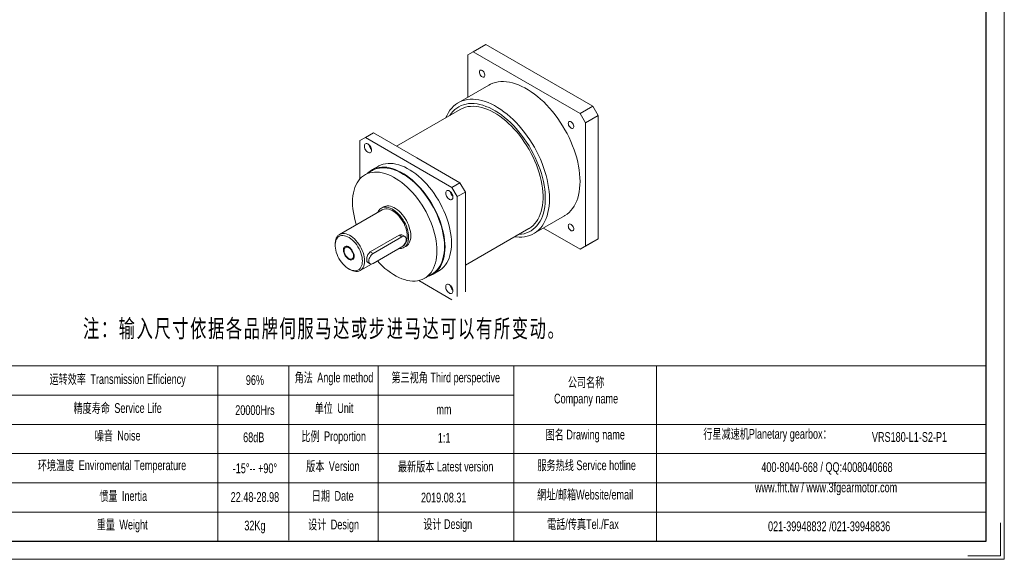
# Model space of a CAD drawing. Header units: millimetres. Extents: x 9978 to 11438, y 415 to 1448.
# Tile 2 of 3: x 10500 to 11438, y 415 to 929. Entities that reach past the tile are written whole.
import ezdxf

# ---------------------------------------------------------------- set-up
doc = ezdxf.new("R2010")
doc.units = ezdxf.units.MM
doc.layers.get('0').update_dxf_attribs({"lineweight": 0})
doc.layers.add('SLD-0', color=7, linetype='Continuous', lineweight=18)
doc.layers.add('图框_外框线', color=7, linetype='Continuous', lineweight=18)
doc.styles.add('标准', font='arial.ttf', dxfattribs={"width": 0.667})

msp = doc.modelspace()

# ---------------------------------------------------------------- linework, layer by layer
at = {"color": 7, "linetype": 'Continuous', "lineweight": 15}
for p, q in [((10944.31, 905.92), (10932.09, 898.87)), ((10944.31, 905.92), (11046.13, 847.14)), ((10932.09, 898.87), (10927, 895.93)), ((10927, 855.61), (10927, 895.93)), ((10932.09, 898.87), (11033.91, 840.08)), ((10947, 867.16), (10917.93, 850.37)), ((10919.7, 843.91), (10859.19, 808.98)), ((11033.91, 840.08), (11046.13, 847.14)), ((11046.13, 847.14), (11051.22, 838.32)), ((11039, 831.27), (11033.91, 840.08)), ((11051.22, 838.32), (11039, 831.27)), ((11051.22, 838.32), (11051.22, 720.74)), ((11039, 831.27), (11039, 713.68)), ((10829.5, 817.3), (10824.41, 814.36)), ((10837.14, 821.71), (10829.5, 817.3)), ((10829.5, 817.3), (10911.98, 769.69)), ((10837.14, 821.71), (10878.38, 797.91)), ((10824.41, 777.86), (10824.41, 814.36)), ((10878.38, 797.91), (10919.62, 774.1)), ((10841.94, 789.88), (10835.83, 786.36)), ((10836.19, 785.73), (10829.07, 781.62)), ((10911.98, 769.69), (10919.62, 774.1)), ((10917.07, 760.87), (10911.98, 769.69)), ((10919.62, 774.1), (10924.71, 765.28)), ((10924.71, 765.28), (10917.07, 760.87)), ((10917.07, 760.87), (10917.07, 665.63)), ((10924.71, 765.28), (10924.71, 717.66)), ((10846.7, 751.06), (10844.67, 749.89)), ((10845.57, 748.33), (10804.84, 724.82)), ((10989.92, 725.66), (11019, 742.45)), ((10861.73, 724.04), (10834.24, 708.17)), ((10864.38, 722.51), (10836.88, 706.64)), ((10864.38, 722.51), (10861.73, 724.04)), ((10867.26, 722.8), (10864.92, 724.14)), ((10924.71, 695.5), (10985.21, 730.43)), ((11033.91, 710.74), (10998.99, 730.9)), ((10800.74, 715.75), (10800.74, 714.58)), ((10836.88, 697.23), (10864.38, 713.11)), ((10866.27, 712.47), (10868.3, 713.65)), ((10924.71, 717.66), (10924.71, 670.04)), ((11046.13, 717.8), (11033.91, 710.74)), ((11033.91, 710.74), (11039, 713.68)), ((11039, 713.68), (11051.22, 720.74)), ((11051.22, 720.74), (11046.13, 717.8)), ((10836.88, 706.64), (10834.24, 708.17)), ((10824.64, 690.52), (10835.33, 696.69)), ((10831.67, 698.3), (10834, 696.95)), ((10813.72, 692.09), (10814.74, 691.5)), ((10885.94, 683.1), (10893.07, 687.21)), ((10893.43, 686.59), (10899.54, 690.11)), ((10911.98, 662.69), (10880.36, 680.95))]:
    msp.add_line(p, q, dxfattribs=at)
for points in [[(10938.1, 879.57), (10938.2, 880.32), (10938.48, 880.91), (10938.93, 881.29), (10939.51, 881.42), (10940.17, 881.31), (10940.88, 880.96), (10941.57, 880.39), (10942.2, 879.66), (10942.72, 878.8), (10943.08, 877.89), (10943.27, 876.99), (10943.27, 876.18), (10943.08, 875.5), (10942.72, 875.02), (10942.2, 874.76), (10941.57, 874.74), (10940.88, 874.98), (10940.17, 875.44), (10939.51, 876.1), (10938.93, 876.9), (10938.48, 877.79), (10938.2, 878.71), (10938.1, 879.57)], [(10947, 867.16), (10948.64, 868.02), (10950.92, 868.98), (10953.32, 869.71), (10955.82, 870.21), (10958.42, 870.48), (10961.11, 870.52), (10963.87, 870.33), (10966.7, 869.91), (10969.58, 869.26), (10972.51, 868.39), (10975.48, 867.29), (10978.48, 865.97), (10981.49, 864.44), (10984.51, 862.7), (10987.52, 860.75), (10990.52, 858.61), (10993.49, 856.28), (10996.42, 853.77), (10999.31, 851.09), (11002.14, 848.24), (11004.9, 845.24), (11007.58, 842.1), (11010.18, 838.83), (11012.68, 835.44), (11015.08, 831.94), (11017.37, 828.34), (11019.53, 824.67), (11021.57, 820.92), (11023.47, 817.12), (11025.23, 813.27), (11026.84, 809.4), (11028.3, 805.5), (11029.59, 801.61), (11030.73, 797.72), (11031.69, 793.87), (11032.49, 790.05), (11033.11, 786.28), (11033.56, 782.57), (11033.82, 778.95), (11033.91, 775.41), (11033.82, 771.98), (11033.56, 768.67), (11033.11, 765.48), (11032.49, 762.43), (11031.69, 759.53), (11030.73, 756.78), (11029.59, 754.21), (11028.3, 751.81), (11026.84, 749.6), (11025.23, 747.58), (11023.47, 745.77), (11021.57, 744.16), (11019.53, 742.77), (11019, 742.45)], [(10906.24, 836.15), (10907.33, 838.62), (10908.63, 841.01), (10910.09, 843.22), (10911.7, 845.24), (10913.46, 847.05), (10915.36, 848.66), (10917.39, 850.06), (10919.56, 851.24), (10921.84, 852.19), (10924.24, 852.92), (10926.75, 853.42), (10929.34, 853.69), (10932.03, 853.74), (10934.79, 853.55), (10937.62, 853.13), (10940.5, 852.48), (10943.44, 851.6), (10946.41, 850.5), (10949.4, 849.19), (10952.42, 847.66), (10955.43, 845.91), (10958.44, 843.97), (10961.44, 841.83), (10964.41, 839.5), (10967.34, 836.98), (10970.23, 834.3), (10973.06, 831.45), (10975.82, 828.46), (10978.5, 825.31), (10981.1, 822.04), (10983.6, 818.65), (10986, 815.15), (10988.29, 811.56), (10990.45, 807.88), (10992.49, 804.14), (10994.39, 800.33), (10996.15, 796.49), (10997.76, 792.61), (10999.22, 788.72), (11000.52, 784.82), (11001.65, 780.94), (11002.62, 777.08), (11003.41, 773.26), (11004.03, 769.49), (11004.48, 765.79), (11004.75, 762.16), (11004.84, 758.63), (11004.75, 755.2), (11004.48, 751.88), (11004.03, 748.69), (11003.41, 745.64), (11002.62, 742.74), (11001.65, 740), (11000.52, 737.42), (10999.22, 735.03), (10997.76, 732.82), (10996.15, 730.8), (10994.39, 728.98), (10992.49, 727.38), (10990.45, 725.98), (10988.29, 724.8), (10986, 723.85), (10983.6, 723.12), (10981.1, 722.62), (10978.5, 722.34), (10975.82, 722.3), (10973.06, 722.49), (10971.75, 722.66)], [(10975.39, 724.76), (10975.78, 724.78), (10978.32, 725.05), (10980.76, 725.54), (10983.1, 726.27), (10985.33, 727.22), (10987.43, 728.4), (10989.4, 729.8), (10991.23, 731.41), (10992.92, 733.22), (10994.46, 735.24), (10995.85, 737.45), (10997.07, 739.85), (10998.12, 742.42), (10999.01, 745.15), (10999.72, 748.05), (11000.26, 751.09), (11000.62, 754.26), (11000.8, 757.56), (11000.8, 760.97), (11000.62, 764.47), (11000.26, 768.06), (10999.72, 771.72), (10999.01, 775.43), (10998.12, 779.2), (10997.07, 782.99), (10995.85, 786.79), (10994.46, 790.6), (10992.92, 794.39), (10991.23, 798.16), (10989.4, 801.89), (10987.43, 805.56), (10985.33, 809.16), (10983.1, 812.69), (10980.76, 816.11), (10978.32, 819.43), (10975.78, 822.63), (10973.15, 825.7), (10970.45, 828.62), (10967.68, 831.39), (10964.85, 834), (10961.98, 836.43), (10959.07, 838.68), (10956.14, 840.73), (10953.19, 842.59), (10950.24, 844.24), (10947.3, 845.68), (10944.38, 846.9), (10941.49, 847.9), (10938.63, 848.67), (10935.83, 849.22), (10933.1, 849.53), (10930.43, 849.61), (10927.85, 849.46), (10925.35, 849.08), (10922.96, 848.46), (10920.68, 847.62), (10918.52, 846.56), (10916.48, 845.27), (10914.57, 843.77), (10912.81, 842.05), (10911.2, 840.13), (10909.88, 838.24)], [(10919.7, 843.91), (10920.47, 844.34), (10922.61, 845.32), (10924.87, 846.08), (10927.24, 846.61), (10929.71, 846.91), (10932.26, 846.98), (10934.89, 846.82), (10937.59, 846.42), (10940.35, 845.8), (10943.15, 844.95), (10945.99, 843.88), (10948.86, 842.59), (10951.73, 841.08), (10954.61, 839.36), (10957.49, 837.45), (10960.34, 835.34), (10963.16, 833.04), (10965.95, 830.56), (10968.68, 827.92), (10971.34, 825.12), (10973.94, 822.17), (10976.45, 819.09), (10978.86, 815.88), (10981.18, 812.56), (10983.38, 809.15), (10985.47, 805.65), (10987.42, 802.07), (10989.25, 798.44), (10990.93, 794.77), (10992.46, 791.07), (10993.83, 787.35), (10995.05, 783.63), (10996.1, 779.93), (10996.98, 776.25), (10997.69, 772.61), (10998.22, 769.03), (10998.58, 765.53), (10998.76, 762.1), (10998.76, 758.77), (10998.58, 755.56), (10998.22, 752.46), (10997.69, 749.5), (10996.98, 746.68), (10996.1, 744.03), (10995.05, 741.53), (10993.83, 739.22), (10992.46, 737.09), (10990.93, 735.15), (10989.25, 733.42), (10987.42, 731.89), (10985.47, 730.58), (10985.21, 730.43)], [(11022.7, 830.73), (11022.8, 831.48), (11023.08, 832.07), (11023.53, 832.45), (11024.11, 832.58), (11024.77, 832.47), (11025.48, 832.12), (11026.17, 831.56), (11026.8, 830.82), (11027.32, 829.96), (11027.68, 829.05), (11027.87, 828.16), (11027.87, 827.34), (11027.68, 826.66), (11027.32, 826.18), (11026.8, 825.92), (11026.17, 825.9), (11025.48, 826.14), (11024.77, 826.6), (11024.11, 827.26), (11023.53, 828.06), (11023.08, 828.95), (11022.8, 829.87), (11022.7, 830.73)], [(10835.48, 805.04), (10835.38, 806.01), (10835.11, 807.04), (10834.67, 808.06), (10834.09, 809.03), (10833.4, 809.89), (10832.64, 810.59), (10831.84, 811.11), (10831.06, 811.4), (10830.32, 811.46), (10829.68, 811.28), (10829.17, 810.87), (10828.81, 810.25), (10828.63, 809.46), (10828.63, 808.54), (10828.81, 807.54), (10829.17, 806.51), (10829.68, 805.5), (10830.32, 804.58), (10831.06, 803.8), (10831.84, 803.18), (10832.64, 802.78), (10833.4, 802.6), (10834.09, 802.66), (10834.67, 802.96), (10835.11, 803.47), (10835.38, 804.18), (10835.48, 805.04)], [(10831.65, 783.11), (10832.67, 784.07), (10834.42, 785.46), (10836.32, 786.63), (10838.34, 787.57), (10840.47, 788.28), (10842.72, 788.77), (10845.06, 789.02), (10847.49, 789.03), (10849.99, 788.81), (10852.56, 788.36), (10855.19, 787.67), (10857.86, 786.76), (10860.55, 785.62), (10863.27, 784.26), (10865.99, 782.69), (10868.71, 780.91), (10871.41, 778.94), (10874.07, 776.77), (10876.7, 774.43), (10879.27, 771.91), (10881.78, 769.24), (10884.21, 766.42), (10886.55, 763.46), (10888.79, 760.39), (10890.93, 757.21), (10892.95, 753.93), (10894.84, 750.58), (10896.6, 747.17), (10898.21, 743.7), (10899.68, 740.21), (10900.98, 736.7), (10902.13, 733.19), (10903.11, 729.69), (10903.91, 726.22), (10904.54, 722.8), (10905, 719.44), (10905.27, 716.15), (10905.36, 712.96), (10905.27, 709.87), (10905, 706.9), (10904.54, 704.06), (10903.91, 701.37), (10903.11, 698.83), (10902.13, 696.46), (10900.98, 694.27), (10899.68, 692.27), (10898.21, 690.47), (10896.6, 688.87), (10894.84, 687.48), (10892.95, 686.32), (10890.93, 685.37), (10888.79, 684.66), (10888.53, 684.59)], [(10893.07, 687.21), (10894.46, 688.1), (10896.2, 689.47), (10897.79, 691.04), (10899.24, 692.83), (10900.53, 694.8), (10901.66, 696.96), (10902.63, 699.3), (10903.42, 701.81), (10904.05, 704.47), (10904.49, 707.27), (10904.76, 710.2), (10904.85, 713.25), (10904.76, 716.41), (10904.49, 719.65), (10904.05, 722.97), (10903.42, 726.35), (10902.63, 729.77), (10901.66, 733.23), (10900.53, 736.7), (10899.24, 740.16), (10897.79, 743.61), (10896.2, 747.03), (10894.46, 750.41), (10892.59, 753.72), (10890.6, 756.95), (10888.49, 760.09), (10886.27, 763.13), (10883.96, 766.04), (10881.56, 768.83), (10879.09, 771.47), (10876.55, 773.95), (10873.96, 776.27), (10871.32, 778.41), (10868.66, 780.36), (10865.98, 782.11), (10863.29, 783.67), (10860.61, 785.01), (10857.94, 786.13), (10855.31, 787.03), (10852.72, 787.71), (10850.18, 788.16), (10847.7, 788.37), (10845.3, 788.36), (10842.99, 788.11), (10840.77, 787.64), (10838.66, 786.93), (10836.67, 786), (10836.19, 785.73)], [(10841.94, 789.88), (10842.43, 790.15), (10844.44, 791.1), (10846.58, 791.81), (10848.83, 792.29), (10851.17, 792.54), (10853.6, 792.56), (10856.1, 792.34), (10858.67, 791.89), (10861.3, 791.2), (10863.97, 790.29), (10866.66, 789.15), (10869.38, 787.79), (10872.1, 786.22), (10874.82, 784.44), (10877.52, 782.47), (10880.18, 780.3), (10882.81, 777.95), (10885.38, 775.44), (10887.89, 772.76), (10890.31, 769.94), (10892.66, 766.99), (10894.9, 763.92), (10897.04, 760.73), (10899.06, 757.46), (10900.95, 754.11), (10902.71, 750.69), (10904.32, 747.23), (10905.78, 743.74), (10907.09, 740.23), (10908.24, 736.71), (10909.22, 733.21), (10910.02, 729.75), (10910.65, 726.33), (10911.11, 722.96), (10911.38, 719.68), (10911.47, 716.49), (10911.38, 713.4), (10911.11, 710.43), (10910.65, 707.59), (10910.02, 704.9), (10909.22, 702.36), (10908.24, 699.99), (10907.09, 697.8), (10905.78, 695.8), (10904.32, 694), (10902.71, 692.4), (10900.95, 691.01), (10899.54, 690.11)], [(10897.72, 709.14), (10897.63, 712.29), (10897.37, 715.54), (10896.92, 718.85), (10896.29, 722.23), (10895.5, 725.66), (10894.53, 729.11), (10893.4, 732.58), (10892.11, 736.05), (10890.66, 739.5), (10889.07, 742.92), (10887.33, 746.29), (10885.46, 749.6), (10883.47, 752.83), (10881.36, 755.98), (10879.15, 759.01), (10876.83, 761.93), (10874.43, 764.71), (10871.96, 767.35), (10869.42, 769.84), (10866.83, 772.15), (10864.19, 774.29), (10861.53, 776.24), (10858.85, 778), (10856.16, 779.55), (10853.48, 780.89), (10850.81, 782.02), (10848.18, 782.92), (10845.59, 783.6), (10843.05, 784.04), (10840.57, 784.26), (10838.17, 784.25), (10835.86, 784), (10833.65, 783.52), (10831.54, 782.82), (10829.54, 781.88), (10827.67, 780.73), (10825.94, 779.36), (10824.34, 777.78), (10822.9, 776), (10821.61, 774.03), (10820.48, 771.86), (10819.51, 769.53), (10818.71, 767.02), (10818.09, 764.36), (10817.64, 761.56), (10817.37, 758.63), (10817.28, 755.58), (10817.37, 752.42), (10817.64, 749.18), (10818.09, 745.86), (10818.71, 742.48), (10819.51, 739.06), (10820.48, 735.6), (10820.94, 734.11)], [(10906, 764.33), (10906.1, 763.36), (10906.37, 762.34), (10906.81, 761.32), (10907.39, 760.35), (10908.08, 759.49), (10908.84, 758.78), (10909.64, 758.27), (10910.43, 757.98), (10911.16, 757.92), (10911.8, 758.1), (10912.31, 758.51), (10912.67, 759.13), (10912.85, 759.92), (10912.85, 760.84), (10912.67, 761.84), (10912.31, 762.87), (10911.8, 763.87), (10911.16, 764.79), (10910.43, 765.58), (10909.64, 766.19), (10908.84, 766.6), (10908.08, 766.78), (10907.39, 766.71), (10906.81, 766.42), (10906.37, 765.9), (10906.1, 765.19), (10906, 764.33)], [(10870.74, 722.36), (10870.65, 724.32), (10870.38, 726.36), (10869.94, 728.46), (10869.33, 730.58), (10868.55, 732.72), (10867.63, 734.84), (10866.56, 736.91), (10865.36, 738.92), (10864.04, 740.83), (10862.62, 742.63), (10861.12, 744.3), (10859.55, 745.82), (10857.94, 747.16), (10856.29, 748.32), (10854.64, 749.27), (10853, 750.01), (10851.38, 750.53), (10849.81, 750.83), (10848.31, 750.89), (10846.9, 750.73), (10845.58, 750.33), (10844.38, 749.71), (10843.31, 748.87), (10842.38, 747.83), (10841.61, 746.59), (10841.25, 745.84)], [(10872.78, 723.54), (10872.69, 725.5), (10872.42, 727.54), (10871.98, 729.63), (10871.37, 731.76), (10870.59, 733.89), (10869.66, 736.01), (10868.59, 738.08), (10867.39, 740.09), (10866.08, 742.01), (10864.66, 743.81), (10863.16, 745.48), (10861.59, 746.99), (10859.97, 748.34), (10858.33, 749.49), (10856.68, 750.45), (10855.03, 751.19), (10853.42, 751.71), (10851.85, 752.01), (10850.35, 752.07), (10848.93, 751.9), (10847.62, 751.51), (10846.7, 751.06)], [(10869.47, 723.1), (10869.38, 724.99), (10869.1, 726.97), (10868.65, 729), (10868.03, 731.06), (10867.25, 733.12), (10866.31, 735.16), (10865.22, 737.14), (10864.02, 739.05), (10862.7, 740.85), (10861.28, 742.53), (10859.79, 744.06), (10858.25, 745.42), (10856.67, 746.6), (10855.07, 747.57), (10853.47, 748.33), (10851.91, 748.87), (10850.39, 749.18), (10848.93, 749.25), (10847.56, 749.09), (10846.3, 748.69), (10845.57, 748.33)], [(11022.7, 733.04), (11022.8, 733.79), (11023.08, 734.38), (11023.53, 734.75), (11024.11, 734.89), (11024.77, 734.78), (11025.48, 734.43), (11026.17, 733.86), (11026.8, 733.12), (11027.32, 732.27), (11027.68, 731.36), (11027.87, 730.46), (11027.87, 729.65), (11027.68, 728.97), (11027.32, 728.48), (11026.8, 728.23), (11026.17, 728.21), (11025.48, 728.45), (11024.77, 728.91), (11024.11, 729.57), (11023.53, 730.37), (11023.08, 731.26), (11022.8, 732.17), (11022.7, 733.04)], [(10800.74, 715.75), (10800.76, 716.66), (10800.94, 718.39), (10801.3, 719.98), (10801.84, 721.41), (10802.55, 722.66), (10803.41, 723.71), (10804.42, 724.56), (10805.57, 725.18), (10806.84, 725.58), (10808.2, 725.74), (10809.66, 725.67), (10811.18, 725.36), (10812.75, 724.82), (10814.34, 724.06), (10815.94, 723.09), (10817.52, 721.91), (10819.06, 720.55), (10820.55, 719.02), (10821.97, 717.34), (10823.29, 715.54), (10824.5, 713.63), (10825.58, 711.65), (10826.52, 709.61), (10827.3, 707.55), (10827.92, 705.49), (10828.37, 703.46), (10828.65, 701.48), (10828.74, 699.59)], [(10826.7, 699.59), (10826.61, 701.41), (10826.34, 703.32), (10825.89, 705.28), (10825.27, 707.26), (10824.49, 709.24), (10823.55, 711.19), (10822.48, 713.08), (10821.29, 714.89), (10819.99, 716.59), (10818.6, 718.16), (10817.14, 719.57), (10815.64, 720.8), (10814.1, 721.84), (10812.57, 722.68), (10811.05, 723.29), (10809.56, 723.68), (10808.14, 723.84), (10806.79, 723.76), (10805.54, 723.44), (10804.4, 722.9), (10803.4, 722.13), (10802.54, 721.16), (10801.84, 719.98), (10801.3, 718.63), (10800.94, 717.11), (10800.76, 715.45), (10800.76, 713.67), (10800.94, 711.81), (10801.3, 709.87), (10801.84, 707.9), (10802.54, 705.91), (10803.4, 703.94), (10804.4, 702.02), (10805.54, 700.16), (10806.79, 698.4), (10808.14, 696.77), (10809.56, 695.28), (10811.05, 693.95), (10812.57, 692.81), (10814.1, 691.87), (10815.64, 691.15), (10817.14, 690.64), (10818.6, 690.37), (10819.99, 690.33), (10821.29, 690.53), (10822.48, 690.96), (10823.55, 691.62), (10824.49, 692.49), (10825.27, 693.57), (10825.89, 694.84), (10826.34, 696.27), (10826.61, 697.87), (10826.7, 699.59)], [(10861.58, 711.49), (10862.62, 711.47), (10864.04, 711.63), (10865.36, 712.03), (10866.56, 712.65), (10867.63, 713.49), (10868.55, 714.53), (10869.33, 715.77), (10869.94, 717.19), (10870.38, 718.78), (10870.65, 720.51), (10870.74, 722.36)], [(10864.38, 713.11), (10865.28, 713.75), (10866.14, 714.59), (10866.92, 715.6), (10867.56, 716.71), (10868.05, 717.89), (10868.35, 719.05), (10868.45, 720.16), (10868.35, 721.15), (10868.05, 721.97), (10867.56, 722.58), (10866.92, 722.95), (10866.14, 723.07), (10865.28, 722.92), (10864.38, 722.51)], [(10866.05, 714.49), (10866.31, 714.69), (10867.25, 715.64), (10868.03, 716.79), (10868.65, 718.14), (10869.1, 719.65), (10869.38, 721.31), (10869.47, 723.1)], [(10868.3, 713.65), (10868.59, 713.83), (10869.66, 714.66), (10870.59, 715.71), (10871.37, 716.95), (10871.98, 718.37), (10872.42, 719.95), (10872.69, 721.68), (10872.78, 723.54)], [(10818.17, 704.51), (10818.08, 705.6), (10817.81, 706.75), (10817.38, 707.91), (10816.79, 709.04), (10816.08, 710.09), (10815.27, 711.01), (10814.39, 711.78), (10813.49, 712.35), (10812.6, 712.71), (10811.76, 712.83), (10810.99, 712.72), (10810.34, 712.38), (10809.82, 711.83), (10809.47, 711.07), (10809.29, 710.16), (10809.29, 709.12), (10809.47, 707.99), (10809.82, 706.83), (10810.34, 705.68), (10810.99, 704.59), (10811.76, 703.59), (10812.6, 702.75), (10813.49, 702.07), (10814.39, 701.61), (10815.27, 701.36), (10816.08, 701.35), (10816.79, 701.58), (10817.38, 702.03), (10817.81, 702.69), (10818.08, 703.53), (10818.17, 704.51)], [(10836.88, 706.64), (10835.98, 706), (10835.12, 705.15), (10834.35, 704.15), (10833.7, 703.03), (10833.21, 701.86), (10832.91, 700.69), (10832.81, 699.59), (10832.91, 698.6), (10833.21, 697.78), (10833.7, 697.17), (10834.35, 696.79), (10835.12, 696.68), (10835.98, 696.83), (10836.88, 697.23)], [(10840.95, 699.58), (10843.05, 697.36), (10845.59, 694.88), (10848.18, 692.56), (10850.81, 690.42), (10853.48, 688.47), (10856.16, 686.71), (10858.85, 685.16), (10861.53, 683.82), (10864.19, 682.7), (10866.83, 681.79), (10869.42, 681.12), (10871.96, 680.67), (10874.43, 680.45), (10876.83, 680.47), (10879.15, 680.72), (10881.36, 681.19), (10883.47, 681.9), (10885.46, 682.83), (10887.33, 683.98), (10889.07, 685.35), (10890.66, 686.93), (10892.11, 688.71), (10893.4, 690.69), (10894.53, 692.85), (10895.5, 695.19), (10896.29, 697.69), (10896.92, 700.35), (10897.37, 703.15), (10897.63, 706.09), (10897.72, 709.14)], [(10828.74, 699.59), (10828.65, 697.8), (10828.37, 696.13), (10827.92, 694.62), (10827.3, 693.28), (10826.52, 692.13), (10825.58, 691.18), (10824.5, 690.44), (10823.29, 689.93), (10821.97, 689.65), (10820.55, 689.6), (10819.06, 689.79), (10817.52, 690.22), (10815.94, 690.87), (10814.74, 691.5)], [(10912.88, 670.98), (10912.78, 671.95), (10912.51, 672.98), (10912.07, 674), (10911.49, 674.97), (10910.8, 675.83), (10910.04, 676.53), (10909.24, 677.05), (10908.46, 677.34), (10907.72, 677.4), (10907.08, 677.22), (10906.57, 676.81), (10906.21, 676.19), (10906.03, 675.4), (10906.03, 674.48), (10906.21, 673.48), (10906.57, 672.44), (10907.08, 671.44), (10907.72, 670.52), (10908.46, 669.74), (10909.24, 669.12), (10910.04, 668.72), (10910.8, 668.54), (10911.49, 668.6), (10912.07, 668.9), (10912.51, 669.41), (10912.78, 670.12), (10912.88, 670.98)]]:
    msp.add_lwpolyline(points, dxfattribs=at)
at = {"color": 7, "linetype": 'Continuous', "lineweight": 0}
msp.add_lwpolyline([(10818.81, 704.14), (10818.72, 703.08), (10818.45, 702.17), (10818, 701.43), (10817.4, 700.9), (10816.67, 700.59), (10815.83, 700.51), (10814.92, 700.67), (10813.96, 701.07), (10813, 701.68), (10812.05, 702.49), (10811.17, 703.46), (10810.39, 704.56), (10809.72, 705.76), (10809.19, 707), (10808.83, 708.24), (10808.65, 709.45), (10808.65, 710.57), (10808.83, 711.56), (10809.19, 712.39), (10809.72, 713.03), (10810.39, 713.45), (10811.17, 713.64), (10812.05, 713.6), (10813, 713.32), (10813.96, 712.81), (10814.92, 712.1), (10815.83, 711.21), (10816.67, 710.17), (10817.4, 709.01), (10818, 707.79), (10818.45, 706.54), (10818.72, 705.31), (10818.81, 704.14)], dxfattribs=at)
at = {"color": 7, "linetype": 'Continuous', "lineweight": 15}
for centre, start, end in [((10840.41, 811.86), 190.05165, 229.94298), ((10917.8, 767.17), 190.02952, 229.9651), ((10917.81, 677.8), 190.05165, 229.94298)]:
    msp.add_arc(centre, 7.77, start, end, dxfattribs=at)
for points, knots in [([(10864.91, 724.11), (10864.54, 724.28), (10863.76, 724.64), (10862.6, 724.48), (10861.94, 724.14), (10861.73, 724.04)], [0, 0, 0, 0, 1.267512, 2.714986, 3.33214, 3.33214, 3.33214, 3.33214]), ([(10834.24, 708.17), (10833.81, 707.85), (10832.94, 707.22), (10831.93, 705.65), (10831.21, 703.83), (10830.81, 701.95), (10830.73, 700.27), (10831, 699.05), (10831.32, 698.41), (10831.65, 698.34), (10831.68, 698.33)], [0, 0, 0, 0, 1.562176, 3.122713, 4.725395, 6.358436, 7.947036, 9.488413, 11.047538, 11.236964, 11.236964, 11.236964, 11.236964])]:
    msp.add_open_spline(points, degree=3, knots=knots, dxfattribs=at)
at = {"layer": 'SLD-0'}
msp.add_line((10689.03, 599.62), (10689.03, 432.75), dxfattribs=at)
at = {"layer": '图框_外框线'}
for p, q in [((10106.7, 599.62), (11420.52, 599.62)), ((10756.55, 599.62), (10756.55, 433.67)), ((10841.8, 599.62), (10841.8, 432.75)), ((10971, 599.62), (10971, 432.75)), ((11106.65, 599.62), (11106.65, 432.75)), ((10232.61, 571.78), (10971, 571.78)), ((10106.7, 543.94), (11420.52, 543.94)), ((10232.61, 516.09), (11420.52, 516.09)), ((10232.61, 488.25), (11420.52, 488.25)), ((10232.61, 460.41), (11420.52, 460.41))]:
    msp.add_line(p, q, dxfattribs=at)
at = {"layer": '图框_外框线', "color": 3}
msp.add_lwpolyline([(9977.72, 415.36), (11437.9, 415.36), (11437.9, 1447.92), (9977.72, 1447.92)], close=True, dxfattribs=at)
at = {"layer": '图框_外框线', "color": 3, "lineweight": 25}
msp.add_lwpolyline([(10064.63, 432.75), (11420.52, 432.75), (11420.52, 1430.54), (10064.63, 1430.54)], close=True, dxfattribs=at)
at = {"layer": '图框_外框线', "color": 3}
msp.add_lwpolyline([(11434.42, 450.13), (11434.42, 418.84), (11403.13, 418.84)], dxfattribs=at)

# ---------------------------------------------------------------- texts
at = {"layer": 'SLD-0', "color": 1, "insert": (10786.12, 643.81), "char_height": 8, "width": 572.4389, "attachment_point": 2, "line_spacing_factor": 1.15057, "style": '标准'}
msp.add_mtext('{\\fSimSun|b1|i0|c0|p34;\\T1.1;  \\fSimSun|b1|i0|c134|p34;\\H2.125x;注：输入尺寸依据各品牌伺服马达或步进马达可以有所变动。}', dxfattribs=at)
at = {"layer": 'SLD-0', "color": 1, "attachment_point": 2, "style": '标准'}
for s, insert, char_height, width in [('{\\fSimSun|b0|i0|c134|p2;运转效率 }Transmission Efficiency', (10593.64, 591.68), 9.2812, 157.7214), ('96%', (10724.36, 590.74), 9.281, 118.695), ('{\\fSimSun|b0|i0|c134|p2;角法 }Angle method ', (10799.63, 593.21), 9.2812, 118.695), ('{\\fSimSun|b0|i0|c134|p2;第三视角} Third perspective', (10906.07, 593.21), 9.2812, 118.695), ('{\\fSimSun|b0|i0|c134|p2;公司名称}\\PCompany name', (11039.68, 588.63), 9.2812, 118.695), ('{\\fSimSun|b0|i0|c134|p2;精度寿命 }Service Life', (10593.64, 564.1), 9.2812, 157.7214), ('{\\fSimSun|b0|i0|c134|p2;单位 }Unit', (10799.68, 564.06), 9.2812, 118.695), ('20000Hrs', (10724.36, 562.13), 9.281, 118.695), ('mm', (10904.32, 562.75), 9.281, 118.695), ('{\\fSimSun|b0|i0|c134|p2;噪音 }Noise', (10593.64, 537.85), 9.2812, 157.7214), ('68dB', (10723.22, 536.22), 9.281, 118.695), ('{\\fSimSun|b0|i0|c134|p2;比例 }Proportion', (10799.34, 537.21), 9.2812, 118.695), ('1:1', (10904.55, 535.83), 9.281, 118.695), ('{\\fSimSun|b0|i0|c134|p2;图名} Drawing name', (11038.92, 538.8), 9.2812, 118.695), ('  {\\fSimSun|b0|i0|c134|p2;行星减速机}Planetary gearbox{\\fSimSun|b0|i0|c134|p2;：}', (11210.03, 539.52), 9.2812, 171.3703), ('\\pxt5;{\\C256;VRS180-L1-S2-P1}', (11347.63, 536.56), 9.2812, 118.695), ('{\\fSimSun|b0|i0|c134|p2;环境温度 }Enviromental Temperature', (10588.31, 509.6), 9.2812, 157.7214), ('-15%%D-- +90%%D', (10724.36, 506.71), 9.2812, 118.695), ('{\\fSimSun|b0|i0|c134|p2;版本 }Version', (10798.58, 508.79), 9.2812, 118.695), ('{\\fSimSun|b0|i0|c134|p2;最新版本} Latest version', (10906, 508.38), 9.2812, 118.695), ('{\\fSimSun|b0|i0|c134|p2;服务热线} Service hotline', (11040.24, 509.62), 9.2812, 118.695), ('400-8040-668 / QQ:4008040668', (11269.03, 507.85), 9.2812, 207.1499), ('www.fht.tw / www.3fgearmotor.com ', (11268.17, 488.51), 9.2812, 156.4622), ('{\\fSimSun|b0|i0|c134|p2;惯量 }Inertia', (10598.96, 480.35), 9.2812, 157.7214), ('22.48-28.98', (10724.36, 479.34), 9.2812, 118.695), ('{\\fSimSun|b0|i0|c134|p2;日期 }Date', (10798.48, 480.46), 9.2812, 118.695), ('2019.08.31', (10904.14, 478.85), 9.281, 118.695), ('{\\fSimSun|b0|i0|c134|p2;網址}/{\\fSimSun|b0|i0|c134|p2;邮箱}Website/email', (11038.79, 481.66), 9.2812, 118.695), ('{\\fSimSun|b0|i0|c134|p2;重量 }Weight', (10597.96, 453.1), 9.2812, 157.7214), ('32Kg', (10724.36, 452.2), 9.281, 118.695), ('{\\fSimSun|b0|i0|c134|p2;设计 }Design', (10799.25, 453.2), 9.2812, 118.695), ('{\\fSimSun|b0|i0|c134|p2;设计} Design', (10907.94, 453.57), 9.2812, 118.695), ('{\\fSimSun|b0|i0|c134|p2;電話}/{\\fSimSun|b0|i0|c134|p2;传真}Tel./Fax', (11036.71, 453.48), 9.2812, 118.695), ('021-39948832 /021-39948836 ', (11271.1, 451.45), 9.2812, 118.695)]:
    msp.add_mtext(s, dxfattribs=dict(at, insert=insert, char_height=char_height, width=width))

doc.saveas('drawing.dxf')
